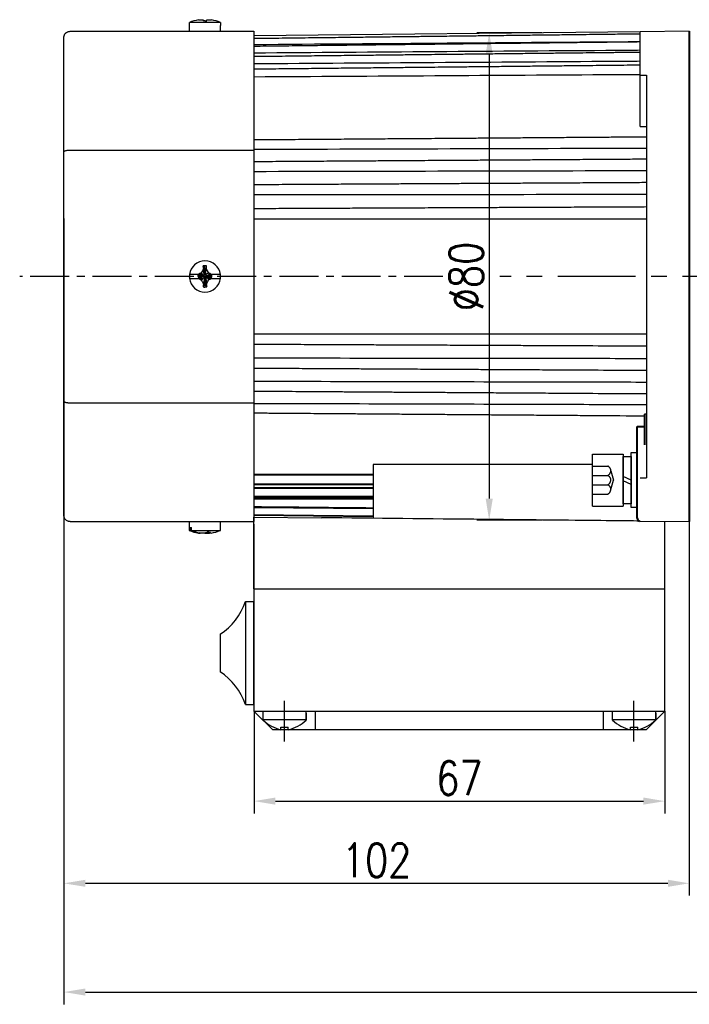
# Model space of a CAD drawing. Header units: inches. Extents: x -753 to 5070, y -3075 to 1581.
# Tile 119 of 178: x 2752 to 2861, y -569 to -408. Entities that reach past the tile are written whole.
import ezdxf

# ---------------------------------------------------------------- set-up
doc = ezdxf.new("R2010")
doc.units = ezdxf.units.IN
doc.header["$LTSCALE"] = 10
doc.header["$MEASUREMENT"] = 0
doc.linetypes.add('CENTER', pattern=[10.16, 6.35, -1.27, 1.27, -1.27])
doc.linetypes.add('HIDDEN', pattern=[1.905, 1.27, -0.635])
for name, color, linetype in [('1轮廓实线层', 7, 'Continuous'), ('3中心线层', 1, 'CENTER'), ('4虚线层', 6, 'HIDDEN'), ('7标注层', 4, 'Continuous')]:
    doc.layers.add(name, color=color, linetype=linetype)
doc.layers.add('图层2', color=4, linetype='Continuous', lineweight=40)
doc.styles.add('TH_GBDIM', font='romans.shx', dxfattribs={"width": 0.8, "bigfont": 'gbcbig.shx'})
doc.dimstyles.new('TH_GBDIM', dxfattribs={"dimtxt": 3.5, "dimasz": 2.5, "dimexe": 2, "dimexo": 0, "dimgap": 1, "dimtad": 1, "dimdec": 4, "dimdsep": 46, "dimtxsty": 'TH_GBDIM', "dimcen": 0.09, "dimclrd": 4, "dimclre": 4, "dimclrt": 3, "dimadec": 0, "dimazin": 0, "dimtfac": 1, "dimtdec": 4, "dimtmove": 0, "dimatfit": 3, "dimfxl": 1, "dimtzin": 0, "dimarcsym": 0})

# ---------------------------------------------------------------- blocks, each defined once
blk = doc.blocks.new('*D318')
at = {"layer": '7标注层', "color": 4, "lineweight": -2, "transparency": 16777216}
for p, q in [((2980.8, -450.39), (2980.8, -569.17)), ((2758.8, -455.8), (2758.8, -569.17)), ((2762.3, -567.17), (2977.3, -567.17))]:
    blk.add_line(p, q, dxfattribs=at)
at = {"layer": '7标注层', "color": 4, "transparency": 16777216}
for points in [[(2762.3, -566.58), (2762.3, -567.75), (2758.8, -567.17)], [(2977.3, -566.58), (2977.3, -567.75), (2980.8, -567.17)]]:
    blk.add_solid(points, dxfattribs=at)
at = {"layer": 'Defpoints', "color": 0, "transparency": 16777216}
for p in [(2980.8, -450.39), (2758.8, -455.8), (2980.8, -567.17)]:
    blk.add_point(p, dxfattribs=at)
at = {"layer": '7标注层', "color": 3, "transparency": 16777216, "insert": (2870.78, -563.42), "char_height": 5.5, "attachment_point": 5, "style": 'TH_GBDIM'}
blk.add_mtext('222', dxfattribs=at)
blk = doc.blocks.new('*D331')
at = {"layer": '7标注层', "color": 4, "lineweight": -2, "transparency": 16777216}
for p, q in [((2860.8, -410.39), (2860.8, -551.42)), ((2758.8, -440.91), (2758.8, -551.42)), ((2762.3, -549.42), (2857.3, -549.42))]:
    blk.add_line(p, q, dxfattribs=at)
at = {"layer": '7标注层', "color": 4, "transparency": 16777216}
for points in [[(2762.3, -548.84), (2762.3, -550), (2758.8, -549.42)], [(2857.3, -548.84), (2857.3, -550), (2860.8, -549.42)]]:
    blk.add_solid(points, dxfattribs=at)
at = {"layer": 'Defpoints', "color": 0, "transparency": 16777216}
for p in [(2860.8, -410.39), (2758.8, -440.91), (2860.8, -549.42)]:
    blk.add_point(p, dxfattribs=at)
at = {"layer": '7标注层', "color": 3, "transparency": 16777216, "insert": (2809.8, -545.67), "char_height": 5.5, "attachment_point": 5, "style": 'TH_GBDIM'}
blk.add_mtext('102', dxfattribs=at)
blk = doc.blocks.new('*D332')
at = {"layer": '7标注层', "color": 4, "lineweight": -2, "transparency": 16777216}
for p, q in [((2836.72, -410.63), (2826.16, -410.63)), ((2828.16, -414.13), (2828.16, -486.65)), ((2836.72, -490.15), (2826.16, -490.15))]:
    blk.add_line(p, q, dxfattribs=at)
at = {"layer": '7标注层', "color": 4, "transparency": 16777216}
for points in [[(2827.58, -414.13), (2828.74, -414.13), (2828.16, -410.63)], [(2827.58, -486.65), (2828.74, -486.65), (2828.16, -490.15)]]:
    blk.add_solid(points, dxfattribs=at)
at = {"layer": 'Defpoints', "color": 0, "transparency": 16777216}
for p in [(2836.72, -410.63), (2828.16, -490.15), (2836.72, -490.15)]:
    blk.add_point(p, dxfattribs=at)
at = {"layer": '7标注层', "color": 3, "transparency": 16777216, "insert": (2824.41, -450.39), "char_height": 5.5, "attachment_point": 5, "rotation": 90, "style": 'TH_GBDIM'}
blk.add_mtext('{%%c80}{}{}', dxfattribs=at)
blk = doc.blocks.new('*D482')
at = {"layer": '7标注层', "color": 4, "lineweight": -2, "transparency": 16777216}
for p, q in [((2789.8, -521.35), (2789.8, -538.01)), ((2856.8, -521.35), (2856.8, -538.01)), ((2793.3, -536.01), (2853.3, -536.01))]:
    blk.add_line(p, q, dxfattribs=at)
at = {"layer": '7标注层', "color": 4, "transparency": 16777216}
for points in [[(2793.3, -535.42), (2793.3, -536.59), (2789.8, -536.01)], [(2853.3, -535.42), (2853.3, -536.59), (2856.8, -536.01)]]:
    blk.add_solid(points, dxfattribs=at)
at = {"layer": 'Defpoints', "color": 0, "transparency": 16777216}
for p in [(2789.8, -521.35), (2856.8, -521.35), (2856.8, -536.01)]:
    blk.add_point(p, dxfattribs=at)
at = {"layer": '7标注层', "color": 3, "transparency": 16777216, "insert": (2823.3, -532.26), "char_height": 5.5, "attachment_point": 5, "style": 'TH_GBDIM'}
blk.add_mtext('67', dxfattribs=at)
blk = doc.blocks.new('GB93_5_0.65_R')
at = {"layer": '1轮廓实线层'}
for p, q in [((3.85, 1.3), (-3.85, 1.3)), ((-3.85, 1.3), (-3.85, 0)), ((-3.85, 0), (3.85, 0)), ((0, 0), (-0.56, 1.3)), ((0.7, 0), (0.14, 1.3)), ((3.85, 0), (3.85, 1.3))]:
    blk.add_line(p, q, dxfattribs=at)

msp = doc.modelspace()

# ---------------------------------------------------------------- linework, layer by layer
at = {"lineweight": -3}
msp.add_line((2848.797, -490.347), (2848.797, -490.344), dxfattribs=at)
for p, q in [((2856.797, -521.347), (2856.797, -490.347)), ((2791.297, -522.782), (2791.297, -521.347)), ((2798.297, -522.782), (2798.297, -521.347)), ((2798.297, -521.65), (2798.297, -522.782)), ((2848.297, -522.782), (2848.297, -521.347)), ((2855.344, -522.782), (2855.344, -521.347)), ((2855.344, -521.65), (2855.344, -522.782)), ((2791.297, -522.688), (2798.297, -522.688)), ((2848.297, -522.688), (2855.297, -522.688)), ((2794.197, -523.947), (2795.397, -523.947)), ((2794.197, -524.375), (2794.197, -523.947)), ((2795.397, -524.375), (2795.397, -523.947)), ((2851.197, -523.947), (2852.397, -523.947)), ((2851.197, -524.375), (2851.197, -523.947)), ((2852.397, -524.375), (2852.397, -523.947))]:
    msp.add_line(p, q)
for centre, start, end in [((2795.757, -518.099), 226.40085, 256.04276), ((2793.837, -518.099), 283.95724, 313.59915), ((2852.757, -518.099), 226.40085, 256.04276), ((2850.837, -518.099), 283.95724, 313.59915)]:
    msp.add_arc(centre, 6.467, start, end)
at = {"layer": '1轮廓实线层'}
for p, q in [((2779.247, -409.413), (2779.267, -409.413)), ((2779.247, -409.413), (2779.247, -410.388)), ((2784.327, -408.939), (2779.267, -408.939)), ((2779.267, -409.413), (2779.267, -408.939)), ((2784.327, -408.939), (2784.327, -409.413)), ((2784.347, -409.413), (2784.327, -409.413)), ((2784.347, -410.388), (2784.347, -409.413)), ((2759.797, -410.388), (2789.797, -410.388)), ((2789.797, -410.388), (2789.797, -429.773)), ((2852.796, -410.472), (2789.797, -411.126)), ((2860.797, -410.388), (2852.797, -410.472)), ((2852.797, -417.528), (2852.797, -410.472)), ((2860.797, -490.388), (2860.797, -410.388)), ((2758.797, -430.017), (2758.797, -411.388)), ((2852.797, -425.913), (2852.797, -417.528)), ((2852.797, -417.528), (2853.797, -417.532)), ((2853.797, -417.532), (2853.797, -450.388)), ((2758.797, -470.76), (2758.797, -430.017)), ((2759.797, -429.773), (2789.797, -429.773)), ((2789.797, -429.773), (2789.797, -471.004)), ((2781.738, -449.792), (2781.789, -448.644)), ((2780.7, -450.07), (2779.267, -450.07)), ((2779.267, -450.707), (2780.721, -450.707)), ((2780.649, -450.178), (2780.649, -450.369)), ((2781.414, -450.286), (2780.649, -450.178)), ((2781.414, -450.35), (2780.649, -450.369)), ((2781.414, -450.35), (2781.414, -450.286)), ((2781.733, -449.904), (2781.797, -449.904)), ((2781.861, -450.669), (2781.797, -450.669)), ((2781.856, -450.795), (2781.804, -452.113)), ((2782.179, -450.223), (2782.179, -450.286)), ((2782.325, -450.238), (2782.944, -450.306)), ((2782.876, -450.707), (2784.327, -450.707)), ((2784.327, -450.07), (2782.89, -450.07)), ((2782.944, -450.497), (2782.944, -450.306)), ((2853.797, -450.388), (2853.797, -483.245)), ((2758.797, -489.388), (2758.797, -470.76)), ((2759.797, -471.004), (2789.797, -471.004)), ((2789.797, -471.004), (2789.797, -490.388)), ((2853.797, -472.888), (2853.497, -472.888)), ((2844.997, -487.868), (2844.997, -479.368)), ((2844.997, -479.368), (2849.997, -479.368)), ((2849.497, -479.368), (2849.997, -479.368)), ((2849.997, -479.368), (2849.997, -487.868)), ((2851.297, -480.968), (2851.297, -479.118)), ((2851.297, -479.118), (2852.297, -479.118)), ((2852.297, -479.118), (2852.297, -480.968)), ((2844.997, -481.098), (2809.241, -481.098)), ((2809.241, -481.098), (2809.241, -489.855)), ((2851.297, -486.268), (2851.297, -480.968)), ((2852.297, -480.968), (2852.297, -486.268)), ((2852.797, -483.249), (2853.797, -483.245)), ((2851.297, -488.118), (2851.297, -486.268)), ((2844.997, -487.868), (2849.997, -487.868)), ((2849.497, -487.868), (2849.997, -487.868)), ((2852.297, -488.118), (2851.297, -488.118)), ((2789.797, -501.347), (2789.783, -489.651)), ((2789.797, -489.651), (2800.798, -489.765)), ((2759.797, -490.388), (2789.797, -490.388)), ((2779.247, -490.388), (2779.247, -491.838)), ((2779.338, -491.363), (2779.338, -491.838)), ((2779.338, -491.363), (2779.582, -491.363)), ((2779.582, -491.838), (2779.582, -491.363)), ((2784.347, -491.838), (2784.347, -490.388)), ((2789.797, -490.791), (2789.797, -521.347)), ((2852.797, -490.305), (2860.797, -490.388)), ((2779.338, -491.838), (2779.247, -491.838)), ((2779.582, -491.838), (2784.347, -491.838)), ((2788.389, -503.447), (2788.389, -520.247)), ((2788.389, -503.447), (2789.797, -503.447)), ((2789.797, -520.247), (2789.797, -503.447)), ((2784.272, -508.765), (2784.272, -514.928)), ((2788.389, -520.247), (2789.797, -520.247)), ((2789.797, -521.347), (2792.797, -524.347)), ((2789.797, -521.347), (2799.797, -521.347)), ((2799.797, -521.347), (2799.797, -524.347)), ((2846.797, -521.347), (2856.797, -521.347)), ((2846.797, -524.347), (2846.797, -521.347)), ((2856.797, -521.347), (2853.797, -524.347)), ((2792.797, -524.347), (2853.797, -524.347))]:
    msp.add_line(p, q, dxfattribs=at)
at = {"layer": '1轮廓实线层', "color": 7}
for p, q in [((2789.797, -501.347), (2856.797, -501.347)), ((2799.797, -521.347), (2846.797, -521.347))]:
    msp.add_line(p, q, dxfattribs=at)
at = {"layer": '1轮廓实线层'}
for centre, radius, start, end in [((2781.797, -415.188), 6.742, 99.18112, 112.03874), ((2781.797, -415.188), 6.742, 67.96126, 80.79176), ((2781.797, -450.388), 2.55, 7.18076, 172.81924), ((2781.797, -450.388), 2.55, 172.81924, 187.18076), ((2781.797, -450.388), 2.55, 187.18076, 352.81924), ((2781.797, -450.388), 2.55, 352.81924, 7.18076), ((2781.797, -485.588), 6.75, 247.8039, 261.19704), ((2781.797, -485.588), 6.75, 278.74451, 292.1961), ((2778.949, -500.392), 9.922, 302.44386, 342.06748), ((2778.949, -523.302), 9.922, 17.93252, 57.55614)]:
    msp.add_arc(centre, radius, start, end, dxfattribs=at)
for centre, major_axis, ratio, start_param, end_param in [((2781.797, -413.349), (-6.112, 0), 0.7668657, 4.7111901, 4.7584334), ((2781.797, -452.361), (6.292, 0), 0.5908254, 1.5262082, 1.571988), ((2781.797, -448.191), (-6.112, 0), 0.6418076, 1.5247519, 1.5719952), ((2781.675, -485.588), (0, 6.742), 0.923728, 2.7569441, 2.9787836), ((2781.919, -485.588), (0, -6.742), 0.923728, 5.8985368, 6.1224713), ((2780.955, -487.428), (5.557, -2.543), 0.7083753, 5.2848247, 5.332068)]:
    msp.add_ellipse(centre, major_axis=major_axis, ratio=ratio, start_param=start_param, end_param=end_param, dxfattribs=at)
for points, knots in [([(2780.721, -408.532), (2780.801, -408.522), (2780.882, -408.513), (2781.045, -408.499), (2781.127, -408.493), (2781.209, -408.49)], [0, 0, 0, 0, 0.5, 0.5, 1, 1, 1, 1]), ([(2781.209, -408.49), (2781.265, -408.494), (2781.322, -408.502), (2781.437, -408.523), (2781.495, -408.537), (2781.553, -408.553)], [0, 0, 0, 0, 0.5, 0.5, 1, 1, 1, 1]), ([(2782.044, -408.551), (2782.104, -408.535), (2782.162, -408.522), (2782.277, -408.501), (2782.334, -408.494), (2782.39, -408.49)], [0, 0, 0, 0, 0.5, 0.5, 1, 1, 1, 1]), ([(2758.797, -411.388), (2758.797, -411.384), (2758.797, -411.38), (2758.797, -411.372), (2758.797, -411.36), (2758.798, -411.332), (2758.8, -411.308), (2758.805, -411.259), (2758.809, -411.227), (2758.822, -411.164), (2758.83, -411.132), (2758.848, -411.07), (2758.859, -411.04), (2758.896, -410.95), (2758.926, -410.893), (2758.998, -410.783), (2759.039, -410.733), (2759.108, -410.663), (2759.132, -410.641), (2759.17, -410.609), (2759.183, -410.599), (2759.209, -410.579), (2759.223, -410.57), (2759.291, -410.523), (2759.348, -410.492), (2759.425, -410.46), (2759.44, -410.454), (2759.471, -410.443), (2759.487, -410.437), (2759.535, -410.423), (2759.567, -410.415), (2759.664, -410.395), (2759.73, -410.388), (2759.797, -410.388)], [0, 0, 0, 0, 0.0078125, 0.0078125, 0.015625, 0.03125, 0.0625, 0.0625, 0.125, 0.125, 0.1875, 0.1875, 0.25, 0.25, 0.375, 0.375, 0.5, 0.5, 0.5625, 0.5625, 0.59375, 0.59375, 0.625, 0.625, 0.75, 0.75, 0.78125, 0.78125, 0.8125, 0.8125, 0.875, 0.875, 1, 1, 1, 1]), ([(2852.797, -410.834), (2852.123, -410.842), (2850.537, -410.86), (2848.135, -410.889), (2845.685, -410.918), (2843.522, -410.944), (2841.653, -410.966), (2840.059, -410.985), (2838.652, -411.001), (2837.329, -411.017), (2835.406, -411.04), (2832.898, -411.07), (2829.892, -411.105), (2827.508, -411.134), (2825.747, -411.155), (2824.502, -411.169), (2823.159, -411.185), (2821.594, -411.204), (2819.724, -411.226), (2817.548, -411.252), (2815.065, -411.281), (2812.276, -411.314), (2809.181, -411.351), (2805.779, -411.392), (2802.071, -411.436), (2798.057, -411.483), (2793.932, -411.532), (2791.144, -411.565), (2789.797, -411.581)], [0, 0, 0, 0, 0.032088, 0.0755105, 0.1143923, 0.1487336, 0.1785342, 0.2033829, 0.2246333, 0.2455287, 0.2664241, 0.3161751, 0.3649489, 0.4095693, 0.4297077, 0.4488031, 0.4688516, 0.4936696, 0.5233503, 0.5578936, 0.5972996, 0.6415684, 0.6906998, 0.7446939, 0.8035507, 0.8672702, 0.9358525, 1, 1, 1, 1]), ([(2852.797, -412.125), (2852.123, -412.132), (2850.537, -412.151), (2848.135, -412.178), (2845.685, -412.207), (2843.522, -412.232), (2841.653, -412.253), (2840.059, -412.272), (2838.652, -412.288), (2837.329, -412.303), (2835.406, -412.325), (2832.898, -412.354), (2829.892, -412.389), (2827.508, -412.416), (2825.747, -412.437), (2824.502, -412.451), (2823.159, -412.466), (2821.594, -412.485), (2819.724, -412.506), (2817.548, -412.531), (2815.065, -412.56), (2812.276, -412.592), (2809.181, -412.628), (2805.779, -412.667), (2802.071, -412.71), (2798.057, -412.756), (2793.932, -412.804), (2791.144, -412.836), (2789.797, -412.851)], [0, 0, 0, 0, 0.0320881, 0.0755106, 0.1143925, 0.1487338, 0.1785344, 0.2033832, 0.2246336, 0.245529, 0.2664245, 0.3161756, 0.3649494, 0.4095699, 0.4297083, 0.4488037, 0.4688523, 0.4936703, 0.523351, 0.5578944, 0.5973005, 0.6415693, 0.6907008, 0.7446949, 0.8035518, 0.8672714, 0.9358537, 1, 1, 1, 1]), ([(2852.797, -413.49), (2851.631, -413.499), (2850.465, -413.507), (2849.3, -413.516), (2849.212, -413.517), (2849.125, -413.517), (2849.037, -413.518), (2829.291, -413.662), (2809.544, -413.805), (2789.797, -413.947)], [-0.0634682, -0.0634682, -0.0634682, -0.0634682, -0.0044326, -0.0044326, -0.0044326, 0, 0, 0, 1, 1, 1, 1]), ([(2852.797, -413.824), (2851.526, -413.838), (2850.255, -413.852), (2848.983, -413.866), (2848.973, -413.867), (2848.964, -413.867), (2848.954, -413.867), (2848.649, -413.87), (2847.528, -413.883), (2845.685, -413.903), (2843.522, -413.927), (2841.653, -413.948), (2840.059, -413.965), (2838.652, -413.981), (2837.329, -413.996), (2835.406, -414.017), (2832.898, -414.045), (2829.892, -414.078), (2827.508, -414.105), (2825.747, -414.124), (2824.502, -414.138), (2823.159, -414.153), (2821.594, -414.17), (2819.724, -414.191), (2817.548, -414.215), (2815.065, -414.243), (2812.276, -414.273), (2809.181, -414.308), (2805.779, -414.346), (2802.071, -414.387), (2798.057, -414.431), (2793.932, -414.477), (2791.144, -414.508), (2789.797, -414.523)], [-0.064965, -0.064965, -0.064965, -0.064965, -0.0004999, -0.0004999, -0.0004999, 0, 0, 0, 0.0154535, 0.0568614, 0.0934337, 0.1251704, 0.1516335, 0.1742644, 0.1965173, 0.2187703, 0.2717534, 0.3236958, 0.371215, 0.3926617, 0.4129975, 0.4343485, 0.4607788, 0.4923876, 0.5291751, 0.5711411, 0.6182858, 0.6706091, 0.728111, 0.7907915, 0.8586506, 0.9316883, 1, 1, 1, 1]), ([(2852.797, -415.285), (2851.493, -415.294), (2850.19, -415.302), (2848.886, -415.311), (2848.778, -415.312), (2848.669, -415.313), (2848.561, -415.313), (2828.973, -415.446), (2809.385, -415.577), (2789.797, -415.707)], [-0.0720914, -0.0720914, -0.0720914, -0.0720914, -0.0055429, -0.0055429, -0.0055429, 0, 0, 0, 1, 1, 1, 1]), ([(2852.797, -415.913), (2851.366, -415.928), (2849.935, -415.943), (2848.504, -415.959), (2848.502, -415.959), (2848.5, -415.959), (2848.497, -415.959), (2848.345, -415.96), (2847.376, -415.97), (2845.685, -415.988), (2843.522, -416.011), (2841.653, -416.031), (2840.059, -416.048), (2838.652, -416.062), (2837.329, -416.076), (2835.406, -416.097), (2832.898, -416.123), (2829.892, -416.155), (2827.508, -416.18), (2825.747, -416.198), (2824.502, -416.212), (2823.159, -416.226), (2821.594, -416.242), (2819.724, -416.262), (2817.548, -416.285), (2815.065, -416.311), (2812.276, -416.341), (2809.181, -416.373), (2805.779, -416.409), (2802.071, -416.448), (2798.057, -416.491), (2793.932, -416.534), (2791.144, -416.563), (2789.797, -416.578)], [-0.0732457, -0.0732457, -0.0732457, -0.0732457, -0.000111, -0.000111, -0.000111, 0, 0, 0, 0.0077979, 0.0495278, 0.0863844, 0.1183679, 0.1450367, 0.1678436, 0.1902695, 0.2126955, 0.2660906, 0.3184368, 0.3663256, 0.387939, 0.408433, 0.42995, 0.4565858, 0.4884404, 0.5255139, 0.5678063, 0.6153175, 0.6680477, 0.7259967, 0.7891645, 0.8575513, 0.9311569, 1, 1, 1, 1]), ([(2852.797, -417.464), (2851.586, -417.471), (2850.376, -417.479), (2849.166, -417.486), (2849.034, -417.487), (2848.903, -417.488), (2848.771, -417.489), (2829.113, -417.609), (2809.455, -417.729), (2789.797, -417.847)], [-0.0682619, -0.0682619, -0.0682619, -0.0682619, -0.0066867, -0.0066867, -0.0066867, 0, 0, 0, 1, 1, 1, 1]), ([(2853.797, -427.643), (2852.79, -427.65), (2850.871, -427.664), (2848.135, -427.685), (2845.685, -427.703), (2843.522, -427.72), (2841.653, -427.734), (2840.059, -427.745), (2838.652, -427.756), (2837.328, -427.766), (2835.406, -427.78), (2832.898, -427.799), (2829.892, -427.822), (2827.508, -427.839), (2825.747, -427.853), (2824.502, -427.862), (2823.159, -427.872), (2821.593, -427.884), (2819.724, -427.898), (2817.547, -427.914), (2815.065, -427.933), (2812.276, -427.954), (2809.181, -427.977), (2805.779, -428.002), (2802.071, -428.03), (2798.057, -428.06), (2793.931, -428.091), (2791.144, -428.112), (2789.797, -428.122)], [0, 0, 0, 0, 0.047214, 0.0899584, 0.128233, 0.1620379, 0.191373, 0.2158337, 0.2367522, 0.2573212, 0.2778903, 0.3268643, 0.3748763, 0.4187999, 0.4386237, 0.4574208, 0.4771563, 0.5015866, 0.5308037, 0.5648075, 0.6035981, 0.6471754, 0.6955395, 0.7486903, 0.8066279, 0.8693522, 0.9368633, 1, 1, 1, 1]), ([(2758.797, -430.017), (2758.797, -430.016), (2758.797, -430.015), (2758.797, -430.013), (2758.797, -430.01), (2758.798, -430.003), (2758.8, -429.997), (2758.805, -429.985), (2758.809, -429.977), (2758.822, -429.962), (2758.83, -429.954), (2758.848, -429.939), (2758.859, -429.931), (2758.896, -429.91), (2758.926, -429.896), (2758.998, -429.869), (2759.039, -429.857), (2759.108, -429.84), (2759.132, -429.834), (2759.17, -429.827), (2759.183, -429.824), (2759.209, -429.819), (2759.223, -429.817), (2759.291, -429.806), (2759.348, -429.798), (2759.425, -429.79), (2759.44, -429.789), (2759.471, -429.786), (2759.487, -429.785), (2759.535, -429.781), (2759.567, -429.779), (2759.664, -429.775), (2759.73, -429.773), (2759.797, -429.773)], [0, 0, 0, 0, 0.0078125, 0.0078125, 0.015625, 0.03125, 0.0625, 0.0625, 0.125, 0.125, 0.1875, 0.1875, 0.25, 0.25, 0.375, 0.375, 0.5, 0.5, 0.5625, 0.5625, 0.59375, 0.59375, 0.625, 0.625, 0.75, 0.75, 0.78125, 0.78125, 0.8125, 0.8125, 0.875, 0.875, 1, 1, 1, 1]), ([(2853.797, -431.262), (2852.79, -431.269), (2850.871, -431.281), (2848.135, -431.299), (2845.685, -431.315), (2843.522, -431.329), (2841.653, -431.342), (2840.059, -431.352), (2838.652, -431.361), (2837.328, -431.37), (2835.406, -431.383), (2832.898, -431.399), (2829.892, -431.419), (2827.508, -431.434), (2825.747, -431.446), (2824.502, -431.454), (2823.159, -431.463), (2821.593, -431.473), (2819.724, -431.485), (2817.547, -431.499), (2815.065, -431.516), (2812.276, -431.534), (2809.181, -431.554), (2805.779, -431.577), (2802.071, -431.601), (2798.057, -431.627), (2793.931, -431.654), (2791.144, -431.672), (2789.797, -431.681)], [0, 0, 0, 0, 0.0472142, 0.0899587, 0.1282334, 0.1620384, 0.1913737, 0.2158344, 0.236753, 0.2573221, 0.2778913, 0.3268654, 0.3748776, 0.4188013, 0.4386252, 0.4574223, 0.4771579, 0.5015883, 0.5308054, 0.5648094, 0.6036001, 0.6471776, 0.6955418, 0.7486928, 0.8066306, 0.8693551, 0.9368664, 1, 1, 1, 1]), ([(2853.797, -435.08), (2852.79, -435.085), (2850.871, -435.096), (2848.135, -435.111), (2845.685, -435.125), (2843.522, -435.137), (2841.653, -435.147), (2840.059, -435.156), (2838.652, -435.164), (2837.328, -435.171), (2835.406, -435.182), (2832.898, -435.196), (2829.892, -435.213), (2827.508, -435.226), (2825.747, -435.236), (2824.502, -435.243), (2823.159, -435.25), (2821.593, -435.259), (2819.723, -435.269), (2817.547, -435.281), (2815.065, -435.295), (2812.276, -435.31), (2809.18, -435.328), (2805.779, -435.347), (2802.071, -435.367), (2798.056, -435.39), (2793.931, -435.412), (2791.144, -435.428), (2789.797, -435.435)], [0, 0, 0, 0, 0.0472143, 0.0899588, 0.1282336, 0.1620386, 0.1913739, 0.2158347, 0.2367532, 0.2573224, 0.2778916, 0.3268658, 0.374878, 0.4188017, 0.4386256, 0.4574228, 0.4771583, 0.5015887, 0.5308059, 0.5648098, 0.6036006, 0.6471781, 0.6955423, 0.7486934, 0.8066312, 0.8693558, 0.9368671, 1, 1, 1, 1]), ([(2853.797, -439.056), (2852.79, -439.06), (2850.871, -439.069), (2848.135, -439.081), (2845.685, -439.092), (2843.522, -439.102), (2841.653, -439.11), (2840.059, -439.118), (2838.652, -439.124), (2837.328, -439.13), (2835.406, -439.139), (2832.898, -439.15), (2829.892, -439.164), (2827.508, -439.174), (2825.747, -439.182), (2824.502, -439.188), (2823.159, -439.194), (2821.593, -439.201), (2819.723, -439.21), (2817.547, -439.22), (2815.065, -439.231), (2812.276, -439.243), (2809.18, -439.257), (2805.779, -439.273), (2802.071, -439.289), (2798.056, -439.308), (2793.931, -439.326), (2791.144, -439.339), (2789.797, -439.345)], [0, 0, 0, 0, 0.0472144, 0.089959, 0.1282339, 0.162039, 0.1913744, 0.2158351, 0.2367537, 0.2573229, 0.2778921, 0.3268663, 0.3748786, 0.4188023, 0.4386262, 0.4574234, 0.4771589, 0.5015893, 0.5308065, 0.5648104, 0.6036012, 0.6471787, 0.695543, 0.7486941, 0.8066319, 0.8693566, 0.936868, 1, 1, 1, 1]), ([(2781.55, -449.175), (2781.49, -449.277), (2781.432, -449.381), (2781.317, -449.588), (2781.26, -449.693), (2781.204, -449.798)], [0, 0, 0, 0, 0.5, 0.5, 1, 1, 1, 1]), ([(2782.384, -449.793), (2782.328, -449.686), (2782.271, -449.58), (2782.156, -449.37), (2782.099, -449.265), (2782.04, -449.161)], [0, 0, 0, 0, 0.5, 0.5, 1, 1, 1, 1]), ([(2782.89, -450.07), (2782.807, -450.023), (2782.723, -449.976), (2782.554, -449.884), (2782.469, -449.838), (2782.384, -449.793)], [0, 0, 0, 0, 0.5, 0.5, 1, 1, 1, 1]), ([(2781.228, -450.07), (2781.18, -450.07), (2781.134, -450.07), (2781.044, -450.07), (2781, -450.07), (2780.869, -450.07), (2780.784, -450.07), (2780.7, -450.07)], [0, 0, 0, 0, 0.25, 0.25, 0.5, 0.5, 1, 1, 1, 1]), ([(2780.721, -450.707), (2780.801, -450.754), (2780.882, -450.8), (2781.045, -450.89), (2781.127, -450.935), (2781.209, -450.979)], [0, 0, 0, 0, 0.5, 0.5, 1, 1, 1, 1]), ([(2780.721, -450.707), (2780.836, -450.707), (2780.949, -450.707), (2781.114, -450.707), (2781.169, -450.707), (2781.276, -450.707), (2781.328, -450.707), (2781.38, -450.707)], [0, 0, 0, 0, 0.5, 0.5, 0.75, 0.75, 1, 1, 1, 1]), ([(2781.209, -450.979), (2781.265, -451.084), (2781.322, -451.189), (2781.437, -451.398), (2781.495, -451.502), (2781.553, -451.605)], [0, 0, 0, 0, 0.5, 0.5, 1, 1, 1, 1]), ([(2782.044, -451.591), (2782.104, -451.49), (2782.162, -451.388), (2782.277, -451.182), (2782.334, -451.078), (2782.39, -450.973)], [0, 0, 0, 0, 0.5, 0.5, 1, 1, 1, 1]), ([(2782.248, -450.707), (2782.304, -450.707), (2782.359, -450.707), (2782.466, -450.707), (2782.519, -450.707), (2782.675, -450.707), (2782.776, -450.707), (2782.876, -450.707)], [0, 0, 0, 0, 0.25, 0.25, 0.5, 0.5, 1, 1, 1, 1]), ([(2782.89, -450.07), (2782.802, -450.07), (2782.714, -450.07), (2782.541, -450.07), (2782.456, -450.07), (2782.371, -450.07)], [0, 0, 0, 0, 0.5, 0.5, 1, 1, 1, 1]), ([(2789.797, -461.432), (2790.609, -461.435), (2792.332, -461.443), (2794.873, -461.455), (2797.322, -461.466), (2799.486, -461.476), (2801.355, -461.484), (2802.949, -461.491), (2804.355, -461.498), (2805.679, -461.504), (2807.602, -461.512), (2810.11, -461.524), (2813.116, -461.537), (2815.5, -461.548), (2817.261, -461.556), (2818.506, -461.562), (2819.849, -461.568), (2821.414, -461.575), (2823.284, -461.583), (2825.46, -461.593), (2827.943, -461.604), (2830.732, -461.617), (2833.827, -461.631), (2836.883, -461.645), (2838.907, -461.654), (2839.797, -461.658), (2839.803, -461.658), (2839.809, -461.658), (2839.815, -461.658), (2844.475, -461.679), (2849.136, -461.7), (2853.797, -461.721)], [0, 0, 0, 0, 0.0487123, 0.1034248, 0.152416, 0.1956861, 0.2332349, 0.2645444, 0.29132, 0.3176484, 0.3439767, 0.4066632, 0.4681184, 0.5243404, 0.5497149, 0.5737752, 0.5990365, 0.6303073, 0.6677051, 0.7112299, 0.7608817, 0.8166605, 0.8785664, 0.9465993, 1, 1, 1, 1.0003597, 1.0003597, 1.0003597, 1.2800009, 1.2800009, 1.2800009, 1.2800009]), ([(2789.797, -463.68), (2806.464, -463.698), (2823.13, -463.718), (2839.797, -463.74), (2839.941, -463.741), (2840.084, -463.741), (2840.228, -463.741), (2844.751, -463.747), (2849.274, -463.753), (2853.797, -463.759)], [0, 0, 0, 0, 1, 1, 1, 1.008626, 1.008626, 1.008626, 1.28, 1.28, 1.28, 1.28]), ([(2789.798, -465.341), (2790.627, -465.346), (2792.333, -465.356), (2794.791, -465.369), (2797.051, -465.382), (2798.945, -465.392), (2800.534, -465.401), (2801.94, -465.409), (2803.658, -465.419), (2805.734, -465.43), (2808.098, -465.443), (2810.027, -465.454), (2811.515, -465.462), (2812.689, -465.469), (2814.01, -465.476), (2815.609, -465.485), (2817.536, -465.496), (2819.791, -465.508), (2822.373, -465.522), (2825.284, -465.539), (2828.523, -465.557), (2832.09, -465.576), (2835.884, -465.598), (2838.49, -465.612), (2839.797, -465.619), (2839.797, -465.619), (2839.798, -465.619), (2839.798, -465.619), (2844.464, -465.645), (2849.131, -465.671), (2853.797, -465.697)], [0, 0, 0, 0, 0.049789, 0.1023114, 0.1475121, 0.185391, 0.2159482, 0.2428445, 0.2697408, 0.3190507, 0.367392, 0.4116168, 0.4348027, 0.4566524, 0.4820699, 0.5140475, 0.552585, 0.5976825, 0.64934, 0.7075574, 0.7723349, 0.8436723, 0.9215697, 1, 1, 1, 1.0000257, 1.0000257, 1.0000257, 1.2800055, 1.2800055, 1.2800055, 1.2800055]), ([(2789.797, -467.481), (2806.464, -467.515), (2823.13, -467.55), (2839.797, -467.587), (2839.934, -467.588), (2840.071, -467.588), (2840.209, -467.588), (2844.738, -467.598), (2849.267, -467.608), (2853.797, -467.618)], [0, 0, 0, 0, 1, 1, 1, 1.0082328, 1.0082328, 1.0082328, 1.28, 1.28, 1.28, 1.28]), ([(2789.798, -469.096), (2790.627, -469.101), (2792.333, -469.112), (2794.791, -469.128), (2797.051, -469.143), (2798.945, -469.156), (2800.534, -469.166), (2801.94, -469.175), (2803.658, -469.186), (2805.734, -469.2), (2808.098, -469.216), (2810.028, -469.228), (2811.515, -469.238), (2812.689, -469.246), (2814.01, -469.254), (2815.609, -469.265), (2817.536, -469.277), (2819.791, -469.292), (2822.373, -469.309), (2825.284, -469.328), (2828.523, -469.349), (2832.09, -469.373), (2835.884, -469.398), (2838.49, -469.415), (2839.797, -469.423), (2839.797, -469.423), (2839.797, -469.423), (2839.797, -469.423), (2844.464, -469.454), (2849.13, -469.484), (2853.797, -469.515)], [0, 0, 0, 0, 0.0497915, 0.1023138, 0.1475144, 0.1853932, 0.2159503, 0.2428465, 0.2697427, 0.3190524, 0.3673936, 0.4116182, 0.4348041, 0.4566536, 0.4820711, 0.5140485, 0.5525859, 0.5976832, 0.6493405, 0.7075578, 0.772335, 0.8436722, 0.9215694, 1, 1, 1, 1, 1, 1, 1.2800177, 1.2800177, 1.2800177, 1.2800177]), ([(2758.797, -470.76), (2758.797, -470.761), (2758.797, -470.762), (2758.797, -470.764), (2758.797, -470.767), (2758.798, -470.774), (2758.8, -470.78), (2758.805, -470.792), (2758.809, -470.799), (2758.822, -470.815), (2758.83, -470.823), (2758.848, -470.838), (2758.859, -470.845), (2758.896, -470.867), (2758.926, -470.881), (2758.998, -470.908), (2759.039, -470.92), (2759.108, -470.937), (2759.132, -470.943), (2759.17, -470.95), (2759.183, -470.953), (2759.209, -470.958), (2759.223, -470.96), (2759.291, -470.971), (2759.348, -470.979), (2759.425, -470.987), (2759.44, -470.988), (2759.471, -470.991), (2759.487, -470.992), (2759.535, -470.996), (2759.567, -470.998), (2759.664, -471.002), (2759.73, -471.004), (2759.797, -471.004)], [0, 0, 0, 0, 0.0078125, 0.0078125, 0.015625, 0.03125, 0.0625, 0.0625, 0.125, 0.125, 0.1875, 0.1875, 0.25, 0.25, 0.375, 0.375, 0.5, 0.5, 0.5625, 0.5625, 0.59375, 0.59375, 0.625, 0.625, 0.75, 0.75, 0.78125, 0.78125, 0.8125, 0.8125, 0.875, 0.875, 1, 1, 1, 1]), ([(2789.797, -471.096), (2806.464, -471.144), (2823.13, -471.194), (2839.797, -471.246), (2839.926, -471.246), (2840.055, -471.246), (2840.184, -471.247), (2844.722, -471.261), (2849.259, -471.275), (2853.797, -471.289)], [0, 0, 0, 0, 1, 1, 1, 1.0077494, 1.0077494, 1.0077494, 1.28, 1.28, 1.28, 1.28]), ([(2789.797, -472.655), (2790.609, -472.661), (2792.333, -472.674), (2794.873, -472.693), (2797.323, -472.711), (2799.486, -472.727), (2801.355, -472.741), (2802.949, -472.753), (2804.356, -472.764), (2805.68, -472.774), (2807.602, -472.788), (2810.11, -472.807), (2813.116, -472.83), (2815.5, -472.847), (2817.261, -472.861), (2818.506, -472.87), (2819.849, -472.88), (2821.414, -472.892), (2823.284, -472.906), (2825.461, -472.922), (2827.943, -472.941), (2830.732, -472.962), (2833.827, -472.985), (2837.229, -473.01), (2840.753, -473.037), (2843.142, -473.055), (2844.296, -473.063), (2844.296, -473.063), (2844.296, -473.063), (2844.296, -473.063), (2844.608, -473.065), (2844.919, -473.068), (2845.23, -473.07), (2845.298, -473.071), (2845.365, -473.071), (2845.433, -473.072), (2848.121, -473.092), (2850.809, -473.112), (2853.497, -473.132)], [0, 0, 0, 0, 0.0446861, 0.094882, 0.1398289, 0.1795269, 0.213976, 0.2427008, 0.2672659, 0.2914208, 0.3155756, 0.3730871, 0.4294689, 0.4810495, 0.5043292, 0.5264031, 0.549579, 0.5782682, 0.6125786, 0.6525102, 0.6980631, 0.7492371, 0.8060324, 0.8684488, 0.9364865, 1, 1, 1, 1, 1, 1, 1.0171385, 1.0171385, 1.0171385, 1.0208494, 1.0208494, 1.0208494, 1.1688229, 1.1688229, 1.1688229, 1.1688229]), ([(2759.797, -490.388), (2759.73, -490.388), (2759.664, -490.382), (2759.567, -490.362), (2759.535, -490.354), (2759.487, -490.339), (2759.471, -490.334), (2759.44, -490.323), (2759.425, -490.317), (2759.348, -490.285), (2759.291, -490.253), (2759.223, -490.207), (2759.209, -490.198), (2759.183, -490.178), (2759.17, -490.168), (2759.132, -490.136), (2759.108, -490.114), (2759.039, -490.044), (2758.998, -489.994), (2758.926, -489.884), (2758.896, -489.827), (2758.859, -489.737), (2758.848, -489.707), (2758.83, -489.645), (2758.822, -489.613), (2758.809, -489.55), (2758.805, -489.518), (2758.8, -489.469), (2758.798, -489.445), (2758.797, -489.417), (2758.797, -489.405), (2758.797, -489.396), (2758.797, -489.392), (2758.797, -489.388)], [0, 0, 0, 0, 0.125, 0.125, 0.1875, 0.1875, 0.21875, 0.21875, 0.25, 0.25, 0.375, 0.375, 0.40625, 0.40625, 0.4375, 0.4375, 0.5, 0.5, 0.625, 0.625, 0.75, 0.75, 0.8125, 0.8125, 0.875, 0.875, 0.9375, 0.9375, 0.96875, 0.984375, 0.9921875, 0.9921875, 1, 1, 1, 1]), ([(2848.43, -490.26), (2844.919, -490.223), (2844.608, -490.22), (2844.297, -490.217), (2844.297, -490.217), (2844.297, -490.217), (2844.297, -490.217), (2838.63, -490.158), (2832.963, -490.099), (2818.464, -489.949), (2809.63, -489.857), (2800.797, -489.765), (2800.796, -489.765), (2800.796, -489.765), (2800.795, -489.765)], [-0.0214637, -0.0214637, -0.0214637, -0.0214637, -0.0000187, -0.0000187, -0.0000187, 0, 0, 0, 0.3908011, 0.3908011, 1, 1, 1, 1.0000367, 1.0000367, 1.0000367, 1.0000367]), ([(2780.665, -492.242), (2780.724, -492.253), (2780.784, -492.263), (2780.904, -492.278), (2780.965, -492.283), (2781.026, -492.286)], [0, 0, 0, 0, 0.5, 0.5, 1, 1, 1, 1]), ([(2781.026, -492.286), (2781.037, -492.282), (2781.049, -492.274), (2781.063, -492.262), (2781.065, -492.261), (2781.066, -492.26)], [0, 0, 0, 0, 0.9020437, 0.9020437, 1, 1, 1, 1]), ([(2782.029, -492.226), (2781.935, -492.242), (2781.842, -492.255), (2781.657, -492.275), (2781.565, -492.283), (2781.473, -492.287)], [0, 0, 0, 0, 0.5, 0.5, 1, 1, 1, 1]), ([(2781.8, -492.259), (2781.814, -492.261), (2781.827, -492.263), (2781.934, -492.275), (2782.026, -492.282), (2782.118, -492.286)], [0, 0, 0, 0, 0.1281842, 0.1281842, 1, 1, 1, 1]), ([(2782.566, -492.287), (2782.555, -492.282), (2782.542, -492.275), (2782.516, -492.254), (2782.502, -492.24), (2782.488, -492.223)], [0, 0, 0, 0, 0.5, 0.5, 1, 1, 1, 1]), ([(2782.823, -492.26), (2782.796, -492.264), (2782.769, -492.268), (2782.683, -492.278), (2782.625, -492.284), (2782.566, -492.287)], [0, 0, 0, 0, 0.3206089, 0.3206089, 1, 1, 1, 1])]:
    msp.add_open_spline(points, degree=3, knots=knots, dxfattribs=at)
for points, degree in [([(2781.553, -408.553), (2781.539, -408.585), (2781.526, -408.623), (2781.516, -408.668)], 3), ([(2781.564, -408.667), (2781.553, -408.553)], 1), ([(2781.804, -408.663), (2781.898, -408.662), (2781.991, -408.662), (2782.085, -408.665)], 3), ([(2782.03, -408.664), (2782.04, -408.555)], 1), ([(2782.036, -408.664), (2782.044, -408.551)], 1), ([(2782.085, -408.665), (2782.073, -408.62), (2782.059, -408.582), (2782.044, -408.551)], 3), ([(2782.39, -408.49), (2782.553, -408.497), (2782.716, -408.511), (2782.876, -408.533)], 3), ([(2852.797, -412.1), (2831.797, -412.263), (2810.797, -412.425), (2789.797, -412.587)], 3), ([(2852.797, -425.913), (2853.13, -425.913), (2853.464, -425.913), (2853.797, -425.913)], 3), ([(2853.797, -429.488), (2832.464, -429.554), (2811.131, -429.619), (2789.797, -429.681)], 3), ([(2853.797, -433.158), (2832.464, -433.207), (2811.131, -433.252), (2789.797, -433.295)], 3), ([(2853.797, -437.018), (2832.464, -437.047), (2811.131, -437.074), (2789.797, -437.097)], 3), ([(2853.797, -441.024), (2832.464, -441.033), (2811.131, -441.041), (2789.797, -441.045)], 3), ([(2781.204, -449.798), (2781.035, -449.887), (2780.867, -449.978), (2780.7, -450.07)], 3), ([(2781.542, -450.235), (2781.204, -449.798)], 1), ([(2781.789, -448.644), (2781.696, -448.648), (2781.603, -448.654), (2781.51, -448.66)], 3), ([(2781.746, -450.031), (2781.51, -448.66)], 1), ([(2781.51, -448.66), (2781.521, -448.831), (2781.534, -449.002), (2781.55, -449.175)], 3), ([(2781.676, -450.166), (2781.55, -449.175)], 1), ([(2781.742, -449.988), (2781.738, -449.792)], 1), ([(2781.797, -449.904), (2782.077, -448.648)], 1), ([(2781.848, -450.031), (2782.384, -449.793)], 1), ([(2781.861, -449.904), (2782.04, -449.161)], 1), ([(2782.04, -449.161), (2782.055, -448.988), (2782.067, -448.817), (2782.077, -448.648)], 3), ([(2780.968, -450.178), (2780.649, -450.178)], 1), ([(2780.649, -450.369), (2780.713, -450.522)], 1), ([(2781.542, -450.337), (2780.713, -450.522)], 1), ([(2780.713, -450.522), (2781.099, -450.525)], 1), ([(2781.228, -450.07), (2780.968, -450.178)], 1), ([(2781.414, -450.223), (2780.968, -450.178)], 1), ([(2781.676, -450.407), (2781.099, -450.525)], 1), ([(2781.099, -450.525), (2781.38, -450.707)], 1), ([(2781.746, -450.541), (2781.209, -450.979)], 1), ([(2781.459, -450.346), (2781.302, -450.353)], 1), ([(2781.414, -450.223), (2781.414, -450.286)], 1), ([(2781.542, -450.235), (2781.414, -450.223)], 1), ([(2781.414, -450.35), (2781.542, -450.337)], 1), ([(2781.797, -450.669), (2781.516, -452.109)], 1), ([(2781.676, -450.166), (2781.542, -450.235)], 1), ([(2781.542, -450.337), (2781.676, -450.407)], 1), ([(2781.733, -450.669), (2781.553, -451.605)], 1), ([(2781.746, -450.031), (2781.676, -450.166)], 1), ([(2781.676, -450.407), (2781.746, -450.541)], 1), ([(2781.746, -450.541), (2781.733, -450.669)], 1), ([(2781.733, -450.669), (2781.797, -450.669)], 1), ([(2781.861, -449.904), (2781.797, -449.904)], 1), ([(2781.848, -450.031), (2781.861, -449.904)], 1), ([(2781.917, -450.166), (2781.848, -450.031)], 1), ([(2781.848, -450.541), (2781.917, -450.407)], 1), ([(2781.848, -450.541), (2782.085, -452.097)], 1), ([(2781.851, -450.577), (2781.856, -450.795)], 1), ([(2781.917, -450.166), (2782.495, -450.15)], 1), ([(2782.052, -450.235), (2781.917, -450.166)], 1), ([(2781.917, -450.407), (2782.052, -450.337)], 1), ([(2781.917, -450.407), (2782.044, -451.591)], 1), ([(2782.052, -450.235), (2782.881, -450.153)], 1), ([(2782.052, -450.337), (2782.179, -450.35)], 1), ([(2782.052, -450.337), (2782.225, -450.664)], 1), ([(2782.155, -450.225), (2782.325, -450.238)], 1), ([(2782.179, -450.286), (2782.944, -450.497)], 1), ([(2782.179, -450.35), (2782.179, -450.286)], 1), ([(2782.179, -450.35), (2782.626, -450.497)], 1), ([(2782.197, -450.707), (2782.225, -450.664)], 1), ([(2782.197, -450.707), (2782.215, -450.707), (2782.232, -450.707), (2782.248, -450.707)], 3), ([(2782.225, -450.664), (2782.626, -450.497)], 1), ([(2782.248, -450.707), (2782.39, -450.973)], 1), ([(2782.495, -450.15), (2782.371, -450.07)], 1), ([(2782.39, -450.973), (2782.553, -450.886), (2782.716, -450.797), (2782.876, -450.707)], 3), ([(2782.881, -450.153), (2782.495, -450.15)], 1), ([(2782.626, -450.497), (2782.944, -450.497)], 1), ([(2782.944, -450.306), (2782.881, -450.153)], 1), ([(2781.553, -451.605), (2781.539, -451.774), (2781.526, -451.942), (2781.516, -452.109)], 3), ([(2781.804, -452.113), (2781.898, -452.109), (2781.991, -452.104), (2782.085, -452.097)], 3), ([(2782.085, -452.097), (2782.073, -451.93), (2782.059, -451.761), (2782.044, -451.591)], 3), ([(2789.797, -459.732), (2811.131, -459.736), (2832.464, -459.744), (2853.797, -459.753)], 3), ([(2852.794, -490.305), (2851.339, -490.29), (2849.885, -490.275), (2848.43, -490.26)], 3), ([(2780.665, -492.242), (2780.677, -492.22), (2780.689, -492.199), (2780.701, -492.177)], 3), ([(2781.473, -492.287), (2781.289, -492.28), (2781.105, -492.266), (2780.922, -492.244)], 3), ([(2781.036, -492.256), (2781.026, -492.286)], 1), ([(2782.186, -492.112), (2782.132, -492.157), (2782.08, -492.195), (2782.029, -492.226)], 3), ([(2782.11, -492.171), (2782.118, -492.286)], 1), ([(2782.118, -492.286), (2782.254, -492.281), (2782.389, -492.272), (2782.523, -492.259)], 3), ([(2782.451, -492.114), (2782.363, -492.115), (2782.274, -492.115), (2782.186, -492.112)], 3), ([(2782.457, -492.114), (2782.488, -492.223)], 1), ([(2782.488, -492.223), (2782.566, -492.192), (2782.642, -492.154), (2782.716, -492.109)], 3)]:
    msp.add_open_spline(points, degree=degree, dxfattribs=at)
at = {"layer": '3中心线层', "ltscale": 0.1}
msp.add_line((2820.614, -450.388), (2751.584, -450.388), dxfattribs=at)
at = {"layer": '3中心线层', "ltscale": 0.2}
msp.add_line((2892.682, -450.388), (2829.908, -450.388), dxfattribs=at)
at = {"layer": '3中心线层'}
for p, q in [((2794.75, -526.253), (2794.75, -519.633)), ((2851.75, -526.253), (2851.75, -519.633))]:
    msp.add_line(p, q, dxfattribs=at)
at = {"layer": '4虚线层'}
for p, q in [((2844.992, -481.327), (2847.492, -481.328)), ((2844.992, -482.854), (2847.492, -482.854)), ((2847.992, -482.091), (2848.442, -483.618)), ((2847.992, -485.144), (2848.442, -483.618)), ((2844.992, -484.381), (2847.492, -484.381)), ((2844.992, -485.907), (2847.492, -485.908))]:
    msp.add_line(p, q, dxfattribs=at)
for centre in [(2847.16, -482.091), (2847.159, -483.618), (2847.159, -485.144)]:
    msp.add_arc(centre, 0.833, 293.5405, 66.4432, dxfattribs=at)
at = {"layer": '图层2', "color": 0}
for p, q in [((2860.797, -410.388), (2860.797, -490.388)), ((2853.497, -472.888), (2853.497, -477.888)), ((2852.297, -489.811), (2852.297, -474.89)), ((2789.797, -482.727), (2809.241, -482.727)), ((2789.797, -484.267), (2809.241, -484.281)), ((2789.797, -484.869), (2809.241, -484.869)), ((2852.297, -489.811), (2852.297, -484.311)), ((2789.797, -486.316), (2809.241, -486.316)), ((2789.797, -486.634), (2809.241, -486.634)), ((2789.797, -488.024), (2809.241, -488.214)), ((2789.797, -489.293), (2809.241, -489.49))]:
    msp.add_line(p, q, dxfattribs=at)
msp.add_arc((2852.797, -489.811), 0.5, 180, 261.11157, dxfattribs=at)
for points in [[(2852.297, -474.89), (2852.697, -474.884), (2853.097, -474.878), (2853.497, -474.872)], [(2809.241, -488.239), (2802.76, -488.173), (2796.278, -488.108), (2789.797, -488.042)]]:
    msp.add_open_spline(points, degree=3, dxfattribs=at)

# ---------------------------------------------------------------- block references
at = {"layer": '1轮廓实线层', "xscale": -1, "rotation": 89.99999999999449}
msp.add_blockref('GB93_5_0.65_R', (2851.297, -483.618), dxfattribs=at)

# ---------------------------------------------------------------- dimensions: what is measured, and where the dimension line sits
at = {"layer": '7标注层'}
for base, p1, p2, picture, middle in [((2860.797, -549.421), (2758.797, -440.911), (2860.797, -410.388), '*D331', (2809.797, -549.421)), ((2980.797, -567.165), (2758.797, -455.805), (2980.797, -450.388), '*D318', (2870.779, -567.165)), ((2856.797, -536.005), (2789.797, -521.347), (2856.797, -521.347), '*D482', (2823.297, -536.005))]:
    dim = msp.add_linear_dim(base=base, p1=p1, p2=p2, dimstyle='TH_GBDIM', override={"dimtxt": 5.5, "dimasz": 3.5, "dimdec": 1, "dimadec": 1}, dxfattribs=at)
    dim.commit()
    dim.dimension.update_dxf_attribs({"geometry": picture, "text_midpoint": middle, "dimtype": 160})
dim = msp.add_linear_dim(base=(2828.158, -490.147), p1=(2836.716, -410.63), p2=(2836.715, -490.147), angle=90, text='{%%c<>}{}{}', dimstyle='TH_GBDIM', override={"dimtxt": 5.5, "dimasz": 3.5, "dimdec": 0}, dxfattribs=at)
dim.commit()
dim.dimension.update_dxf_attribs({"geometry": '*D332', "text_midpoint": (2828.158, -450.388), "dimtype": 160})

doc.saveas('drawing.dxf')
